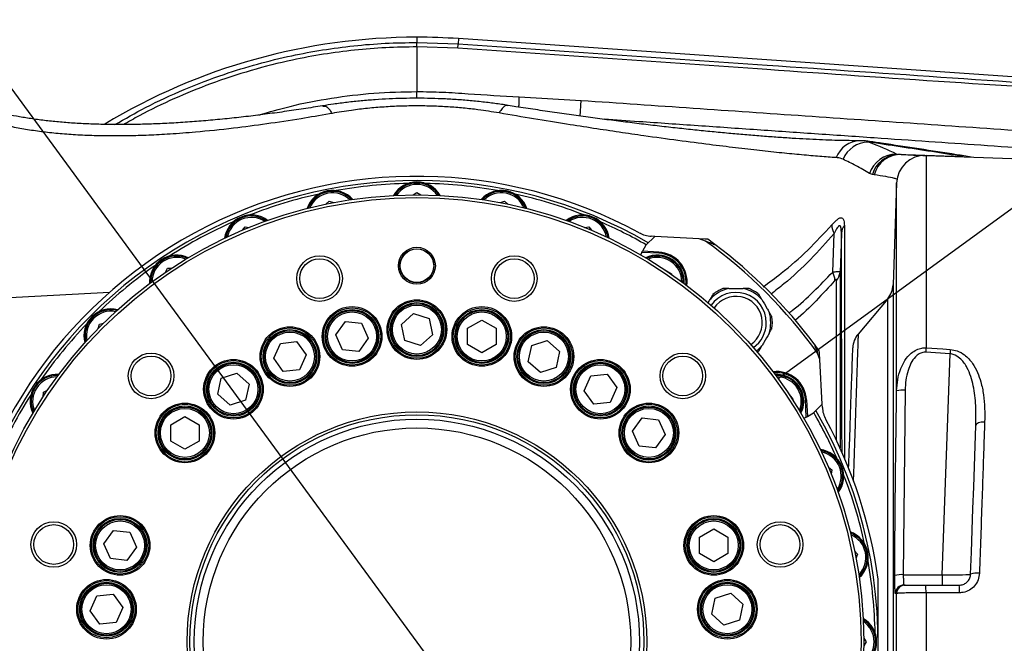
# Model space of a CAD drawing. Extents: x 0 to 8410, y 0 to 5940.
# Tile 56 of 161: x 983 to 1330, y 4423 to 4642. Entities that reach past the tile are written whole.
import ezdxf

# ---------------------------------------------------------------- set-up
doc = ezdxf.new("R2010")
doc.units = 0
doc.header["$LTSCALE"] = 10
doc.linetypes.add('CENTERX2', pattern=[20.32, 12.7, -2.54, 2.54, -2.54])
doc.layers.get('0').update_dxf_attribs({"linetype": 'CONTINUOUS'})
doc.styles.add('SLDTEXTSTYLE0', font='TXT', dxfattribs={"width": 0.605})
doc.dimstyles.new('SLDDIMSTYLE1', dxfattribs={"dimtxt": 50, "dimasz": 50, "dimexe": 0, "dimexo": 0.0625, "dimgap": 12.5, "dimtad": 1, "dimdec": 1, "dimrnd": 1e-09, "dimzin": 12, "dimtxsty": 'SLDTEXTSTYLE0', "dimsah": 1, "dimcen": 0.09, "dimazin": 3, "dimtfac": 1, "dimtofl": 0, "dimtmove": 0, "dimatfit": 3, "dimtolj": 1, "dimtzin": 12})
doc.dimstyles.new('SLDDIMSTYLE5', dxfattribs={"dimtxt": 0.18, "dimasz": 50, "dimexe": 0, "dimexo": 0.0625, "dimgap": 0, "dimtad": 0, "dimtih": 1, "dimtoh": 1, "dimdec": 0, "dimrnd": 1e-09, "dimzin": 0, "dimtxsty": 'STANDARD', "dimblk1": 'NONE', "dimblk2": 'NONE', "dimsah": 1, "dimcen": 0.09, "dimazin": 3, "dimtfac": 50, "dimtdec": 0, "dimtofl": 0, "dimtmove": 0, "dimatfit": 3, "dimtolj": 1, "dimtzin": 0})
doc.dimstyles.new('SLDDIMSTYLE6', dxfattribs={"dimtxt": 50, "dimasz": 50, "dimexe": 0, "dimexo": 0.0625, "dimgap": 12.5, "dimtad": 0, "dimtih": 1, "dimtoh": 1, "dimdec": 1, "dimrnd": 1e-09, "dimzin": 12, "dimtxsty": 'SLDTEXTSTYLE0', "dimblk1": 'NONE', "dimsah": 1, "dimcen": 0, "dimazin": 3, "dimtfac": 1, "dimtmove": 0, "dimatfit": 3, "dimtolj": 1, "dimtzin": 12})

# ---------------------------------------------------------------- blocks, each defined once
blk = doc.blocks.new('_D_19')
at = {"color": 7, "linetype": 'CONTINUOUS'}
for p, q in [((857.73, 4784.47), (645.25, 4784.47)), ((921.65, 4697.25), (857.73, 4784.47)), ((1323.64, 4148.79), (921.65, 4697.25))]:
    blk.add_line(p, q, dxfattribs=at)
blk.add_solid([(921.65, 4697.25), (898.15, 4742.01), (886.05, 4733.15)], dxfattribs=at)
at = {"color": 7, "linetype": 'CONTINUOUS', "char_height": 50, "attachment_point": 1, "style": 'SLDTEXTSTYLE0'}
for s, insert in [('%%c', (645.25, 4848.92)), ('680', (718.15, 4849.06))]:
    blk.add_mtext(s, dxfattribs=dict(at, insert=insert))
blk = doc.blocks.new('_NONE')
blk = doc.blocks.new('_D_21')
at = {"color": 7, "linetype": 'CONTINUOUS'}
for p, q in [((617.65, 4028.63), (617.65, 4923.91)), ((1627.65, 4028.63), (1627.65, 4923.91)), ((1627.65, 4908.91), (617.65, 4908.91))]:
    blk.add_line(p, q, dxfattribs=at)
for points in [[(617.65, 4908.91), (667.65, 4901.41), (667.65, 4916.41)], [(1627.65, 4908.91), (1577.65, 4916.41), (1577.65, 4901.41)]]:
    blk.add_solid(points, dxfattribs=at)
at = {"color": 7, "linetype": 'CONTINUOUS', "insert": (1046.26, 4973.37), "char_height": 50, "attachment_point": 1, "style": 'SLDTEXTSTYLE0'}
blk.add_mtext('1010', dxfattribs=at)

msp = doc.modelspace()

# ---------------------------------------------------------------- linework, layer by layer
at = {"color": 8, "linetype": 'CONTINUOUS'}
for p, q in [((1122.648021, 4636.021664), (1122.648021, 4634.168436)), ((1122.648021, 4632.605841), (1122.64777, 4632.605841)), ((1122.648021, 4634.168436), (1122.648274, 4634.168436)), ((1137.063143, 4632.109453), (1122.648021, 4632.605841)), ((1122.648274, 4634.168436), (1137.170619, 4633.668472)), ((1137.298089, 4635.517408), (1137.170619, 4633.668472)), ((1122.647775, 4616.882612), (1122.648021, 4616.882612)), ((1158.710872, 4615.036537), (1180.512765, 4613.76672)), ((1291.651418, 4594.82031), (1315.077206, 4594.000627)), ((1302.050387, 4594.369699), (1302.050387, 4526.590397)), ((1283.151349, 4587.635328), (1282.141005, 4587.961246)), ((1283.737441, 4587.580969), (1283.151349, 4587.635328)), ((1291.707491, 4511.461784), (1291.707491, 4584.724714)), ((1269.160172, 4553.264667), (1269.640376, 4566.892435)), ((1207.901073, 4559.907009), (1201.861513, 4560.223629)), ((1271.747609, 4553.176691), (1271.747609, 4491.324713)), ((1270.516431, 4493.950893), (1270.516431, 4550.326635)), ((1290.452083, 4548.774769), (1290.452083, 4297.268679)), ((1288.58531, 4302.131941), (1288.58531, 4543.911506)), ((1310.516899, 4524.478485), (1301.945692, 4525.039484)), ((1307.799866, 4446.673204), (1310.516899, 4524.478485)), ((1294.705664, 4511.666109), (1294.05271, 4446.673204)), ((1259.849822, 4502.235224), (1259.533291, 4508.274843)), ((1294.05271, 4446.673204), (1307.799866, 4446.673204)), ((1307.799866, 4446.673204), (1307.799866, 4443.021824)), ((1291.707491, 4406.010677), (1291.707491, 4440.03277)), ((1302.050387, 4440.324594), (1302.050387, 4405.719091))]:
    msp.add_line(p, q, dxfattribs=at)
at = {"color": 7, "linetype": 'CONTINUOUS'}
for p, q in [((1507.277181, 4610.009958), (1137.298089, 4635.517408)), ((1302.050387, 4594.369699), (1335.64802, 4593.196441)), ((1291.707491, 4584.724714), (1290.452083, 4548.774769)), ((1121.298257, 4580.515911), (1122.648021, 4581.295301)), ((1122.648021, 4581.295301), (1123.997785, 4580.515911)), ((1090.598596, 4577.22645), (1091.770392, 4578.254034)), ((1091.770392, 4578.254034), (1093.246253, 4577.753116)), ((1152.049789, 4577.753116), (1153.52565, 4578.254034)), ((1153.52565, 4578.254034), (1154.697446, 4577.22645)), ((1061.130574, 4568.010856), (1062.079375, 4569.247295)), ((1062.079375, 4569.247295), (1063.624615, 4569.043924)), ((1181.671427, 4569.043924), (1183.216666, 4569.247295)), ((1183.216666, 4569.247295), (1184.165468, 4568.010856)), ((1206.431528, 4565.848638), (1203.302828, 4562.719871)), ((1206.416232, 4565.83338), (1205.251937, 4565.894415)), ((1222.109845, 4565.027048), (1206.431528, 4565.848638)), ((1224.33128, 4564.218571), (1222.109845, 4565.027048)), ((1224.079689, 4564.9076), (1222.161514, 4565.008213)), ((1201.861513, 4560.223629), (1201.39802, 4559.420635)), ((1203.302828, 4562.719871), (1202.085977, 4560.612251)), ((1207.922009, 4560.30636), (1202.085977, 4560.612251)), ((1034.026635, 4553.223421), (1034.715971, 4554.621269)), ((1034.715971, 4554.621269), (1036.271212, 4554.723312)), ((1210.013089, 4554.069807), (1212.37248, 4552.707722)), ((1212.37248, 4552.707722), (1212.37248, 4552.465727)), ((1014.253197, 4546.093036), (960.148027, 4543.257524)), ((1288.58531, 4543.911506), (1278.111269, 4531.429102)), ((1117.157093, 4534.805824), (1121.447642, 4538.669159)), ((1121.447642, 4538.669159), (1126.93857, 4536.885073)), ((1010.731755, 4534.937908), (1012.237219, 4535.341312)), ((1094.03586, 4531.221439), (1097.429439, 4535.892298)), ((1097.429439, 4535.892298), (1103.171315, 4535.28886)), ((1103.171315, 4535.28886), (1105.519609, 4530.014564)), ((1126.93857, 4536.885073), (1128.138948, 4531.237652)), ((1140.518307, 4533.504774), (1145.518306, 4536.391546)), ((1145.518306, 4536.391546), (1150.518307, 4533.504774)), ((1010.328365, 4533.432533), (1010.731755, 4534.937908)), ((1118.357472, 4529.158403), (1117.157093, 4534.805824)), ((1140.518307, 4527.73123), (1140.518307, 4533.504774)), ((1150.518307, 4533.504774), (1150.518307, 4527.73123)), ((1072.165114, 4522.90826), (1074.513411, 4528.182556)), ((1074.513411, 4528.182556), (1080.255286, 4528.785993)), ((1080.255286, 4528.785993), (1083.648866, 4524.115135)), ((1096.384154, 4525.947143), (1094.03586, 4531.221439)), ((1105.519609, 4530.014564), (1102.12603, 4525.343706)), ((1123.8484, 4527.374317), (1118.357472, 4529.158403)), ((1128.138948, 4531.237652), (1123.8484, 4527.374317)), ((1163.098504, 4527.375032), (1168.58943, 4529.159118)), ((1168.58943, 4529.159118), (1172.879981, 4525.295784)), ((1102.12603, 4525.343706), (1096.384154, 4525.947143)), ((1145.518306, 4524.844457), (1140.518307, 4527.73123)), ((1150.518307, 4527.73123), (1145.518306, 4524.844457)), ((1161.898123, 4521.727611), (1163.098504, 4527.375032)), ((1172.879981, 4525.295784), (1171.679599, 4519.648601)), ((1264.454623, 4525.568773), (1262.627681, 4528.048803)), ((1264.653286, 4522.483637), (1263.844749, 4524.704983)), ((1075.558694, 4518.237402), (1072.165114, 4522.90826)), ((1083.648866, 4524.115135), (1081.300569, 4518.840839)), ((1166.188674, 4517.864515), (1161.898123, 4521.727611)), ((1264.63448, 4522.535135), (1264.533942, 4524.453451)), ((1265.474951, 4506.805231), (1264.653286, 4522.483637)), ((1081.300569, 4518.840839), (1075.558694, 4518.237402)), ((1171.679599, 4519.648601), (1166.188674, 4517.864515)), ((1052.500715, 4510.229399), (1053.701093, 4515.876819)), ((1053.701093, 4515.876819), (1059.192022, 4517.660906)), ((1059.192022, 4517.660906), (1063.482569, 4513.797809)), ((1181.562522, 4511.410047), (1183.910818, 4516.684582)), ((1183.910818, 4516.684582), (1189.652694, 4517.288019)), ((1189.652694, 4517.288019), (1193.046277, 4512.617161)), ((990.946477, 4509.39851), (991.048416, 4510.953714)), ((991.048416, 4510.953714), (992.446249, 4511.643221)), ((1063.482569, 4513.797809), (1062.282191, 4508.150389)), ((1184.956105, 4506.739189), (1181.562522, 4511.410047)), ((1193.046277, 4512.617161), (1190.697981, 4507.342626)), ((1056.791266, 4506.366302), (1052.500715, 4510.229399)), ((1062.282191, 4508.150389), (1056.791266, 4506.366302)), ((1253.501853, 4510.677387), (1255.165239, 4508.544256)), ((1255.165239, 4508.544256), (1255.065238, 4508.297254)), ((1259.932747, 4508.295824), (1260.238593, 4502.459814)), ((1190.697981, 4507.342626), (1184.956105, 4506.739189)), ((1262.346243, 4503.676464), (1265.474951, 4506.805231)), ((1265.520667, 4505.625536), (1265.459647, 4506.789972)), ((1035.902088, 4499.51296), (1040.902091, 4502.399494)), ((1040.902091, 4502.399494), (1045.902094, 4499.51296)), ((1198.652079, 4497.229626), (1202.045655, 4501.900484)), ((1202.045655, 4501.900484), (1207.787534, 4501.297047)), ((1207.787534, 4501.297047), (1210.13583, 4496.022512)), ((1259.047022, 4501.771738), (1259.849822, 4502.235224)), ((1260.238593, 4502.459814), (1262.346243, 4503.676464)), ((1035.902088, 4493.739416), (1035.902088, 4499.51296)), ((1045.902094, 4499.51296), (1045.902094, 4493.739416)), ((1201.000375, 4491.95533), (1198.652079, 4497.229626)), ((1040.902091, 4490.852644), (1035.902088, 4493.739416)), ((1045.902094, 4493.739416), (1040.902091, 4490.852644)), ((1210.13583, 4496.022512), (1206.742247, 4491.351654)), ((1206.742247, 4491.351654), (1201.000375, 4491.95533)), ((1267.637169, 4484.539081), (1268.873667, 4483.590414)), ((1268.873667, 4483.590414), (1268.670236, 4482.045223)), ((1012.289932, 4457.617094), (1015.683507, 4462.287952)), ((1015.683507, 4462.287952), (1021.425387, 4461.684515)), ((1222.264236, 4459.900429), (1227.264238, 4462.787201)), ((1227.264238, 4462.787201), (1232.264241, 4459.900429)), ((1021.425387, 4461.684515), (1023.773675, 4456.410219)), ((1222.264236, 4454.126884), (1222.264236, 4459.900429)), ((1232.264241, 4459.900429), (1232.264241, 4454.126884)), ((1014.638228, 4452.342798), (1012.289932, 4457.617094)), ((1023.773675, 4456.410219), (1020.3801, 4451.739361)), ((1020.3801, 4451.739361), (1014.638228, 4452.342798)), ((1227.264238, 4451.240112), (1222.264236, 4454.126884)), ((1232.264241, 4454.126884), (1227.264238, 4451.240112)), ((1276.852702, 4455.07126), (1277.880346, 4453.899433)), ((1277.880346, 4453.899433), (1277.379354, 4452.423622)), ((1285.148015, 4400.891353), (1285.148015, 4445.152094)), ((1294.262921, 4443.021824), (1294.705664, 4443.021824)), ((1301.945692, 4443.021824), (1313.78526, 4443.021824)), ((1007.508738, 4433.91638), (1009.857034, 4439.190676)), ((1009.857034, 4439.190676), (1015.598906, 4439.794113)), ((1015.598906, 4439.794113), (1018.992489, 4435.123255)), ((1226.554503, 4432.735731), (1227.754881, 4438.383152)), ((1227.754881, 4438.383152), (1233.24581, 4440.167238)), ((1233.24581, 4440.167238), (1237.536354, 4436.303903)), ((1018.992489, 4435.123255), (1016.644193, 4429.848959)), ((1237.536354, 4436.303903), (1236.335976, 4430.656721)), ((1010.902321, 4429.245521), (1007.508738, 4433.91638)), ((1230.845054, 4428.872635), (1226.554503, 4432.735731)), ((1016.644193, 4429.848959), (1010.902321, 4429.245521)), ((1236.335976, 4430.656721), (1230.845054, 4428.872635)), ((1280.142238, 4424.37153), (1280.921524, 4423.021843)), ((1280.921524, 4423.021843), (1280.142238, 4421.671917))]:
    msp.add_line(p, q, dxfattribs=at)
at = {"color": 8, "linetype": 'CONTINUOUS', "flags": 128}
for points in [[(1122.64777, 4632.605841), (1122.647798, 4632.949163), (1122.647827, 4633.253385), (1122.647858, 4633.516123), (1122.647889, 4633.736421), (1122.647921, 4633.912613), (1122.647954, 4634.043743), (1122.647987, 4634.129335), (1122.648021, 4634.168436)], [(1122.648021, 4632.605841), (1122.64805, 4632.949163), (1122.648079, 4633.253385), (1122.64811, 4633.516123), (1122.648142, 4633.736421), (1122.648175, 4633.912613), (1122.648208, 4634.043743), (1122.648241, 4634.129335), (1122.648274, 4634.168436)], [(1122.648021, 4632.605841), (1122.648023, 4624.581863), (1122.648021, 4616.882612)], [(1137.063143, 4632.109453), (1137.086765, 4632.452061), (1137.107677, 4632.755329), (1137.125757, 4633.017589), (1137.140901, 4633.237411), (1137.153021, 4633.413126), (1137.162045, 4633.544018), (1137.167923, 4633.629371), (1137.170619, 4633.668472)], [(1122.647904, 4614.569713), (1122.647886, 4614.909698), (1122.647856, 4615.461876), (1122.647827, 4615.977337), (1122.6478, 4616.452028), (1122.647775, 4616.882612)], [(1122.648147, 4614.569713), (1122.64813, 4614.909698), (1122.6481, 4615.461876), (1122.648072, 4615.977337), (1122.648046, 4616.452028), (1122.648021, 4616.882612)], [(1272.22315, 4566.966345), (1272.094702, 4563.241531), (1271.747609, 4553.176691)], [(1207.922009, 4560.30636), (1207.921607, 4560.298731), (1207.920415, 4560.276081), (1207.918478, 4560.239126), (1207.915878, 4560.189535), (1207.912704, 4560.128977), (1207.909083, 4560.059835), (1207.905156, 4559.984972), (1207.901073, 4559.907009)], [(1302.050387, 4526.590397), (1308.037167, 4526.193907), (1310.621595, 4526.022484)], [(1322.712561, 4500.452568), (1322.118869, 4500.451376), (1321.544429, 4500.397016), (1321.011847, 4500.291159), (1320.542102, 4500.138094), (1320.153659, 4499.943783), (1319.861835, 4499.715854), (1319.678088, 4499.463608), (1319.609692, 4499.196579)], [(1291.707491, 4440.03277), (1291.499292, 4440.033247), (1291.264748, 4440.033724)], [(1313.889971, 4440.32531), (1307.893654, 4440.324833), (1302.050387, 4440.324594)]]:
    msp.add_lwpolyline(points, dxfattribs=at)
at = {"color": 7, "linetype": 'CONTINUOUS', "flags": 128}
for points in [[(1293.348407, 4594.673445), (1295.64411, 4594.593336), (1297.681084, 4594.522287), (1299.456289, 4594.460298), (1300.967058, 4594.407369), (1301.820969, 4594.377567)], [(1227.675138, 4563.001444), (1227.125434, 4563.412239), (1225.195011, 4564.828445)], [(1201.861513, 4560.223629), (1201.900495, 4560.291101), (1201.938284, 4560.356428), (1201.973749, 4560.41794), (1202.005794, 4560.473492), (1202.033465, 4560.521414), (1202.055907, 4560.560276), (1202.072439, 4560.588886), (1202.082572, 4560.606529), (1202.085977, 4560.612251)], [(1243.172345, 4525.471498), (1242.772331, 4525.159885), (1242.629407, 4525.054743)], [(1274.786448, 4484.258224), (1274.825012, 4485.362579), (1274.991935, 4490.142633), (1275.150781, 4494.691421), (1275.300955, 4498.991777), (1275.441905, 4503.027965), (1275.57311, 4506.785204), (1275.694092, 4510.249664), (1275.804391, 4513.408233), (1275.903603, 4516.249468), (1275.991371, 4518.762876), (1276.067381, 4520.939161), (1276.131322, 4522.770454), (1276.18297, 4524.249603), (1276.22216, 4525.371601), (1276.248714, 4526.131918), (1276.262542, 4526.527931), (1276.264703, 4526.590158)], [(1317.782825, 4446.882059), (1318.05407, 4454.649259), (1318.322858, 4462.346603), (1318.58862, 4469.956924), (1318.850746, 4477.463533), (1319.108685, 4484.849741), (1319.361856, 4492.099573), (1319.609692, 4499.196579)]]:
    msp.add_lwpolyline(points, dxfattribs=at)
at = {"color": 7, "linetype": 'CENTERX2'}
msp.add_circle((1122.648021, 4423.021738), 340, dxfattribs=at)
at = {"color": 7, "linetype": 'CONTINUOUS'}
for centre, radius in [((1122.648021, 4423.021738), 157.5), ((1122.648021, 4423.021738), 157.5), ((1122.648021, 4423.021738), 156.5), ((1122.648021, 4555.521738), 6.5), ((1122.648021, 4555.521738), 6), ((1122.648021, 4555.521738), 5.9), ((1088.354497, 4551.00691), 8.025), ((1088.354497, 4551.00691), 7), ((1156.941544, 4551.00691), 8.025), ((1156.941544, 4551.00691), 7), ((1122.648021, 4533.021738), 10.5), ((1122.648021, 4533.021738), 9.5), ((1122.648021, 4533.021738), 9.135), ((1099.777735, 4530.617974), 10.5), ((1099.777735, 4530.617974), 9.5), ((1099.777735, 4530.617974), 9.135), ((1145.518307, 4530.617974), 10.5), ((1145.518307, 4530.617974), 9.5), ((1145.518307, 4530.617974), 9.135), ((1077.90699, 4523.511738), 10.5), ((1077.90699, 4523.511738), 9.5), ((1077.90699, 4523.511738), 9.135), ((1167.389052, 4523.511738), 10.5), ((1167.389052, 4523.511738), 9.5), ((1167.389052, 4523.511738), 9.135), ((1028.956372, 4516.713386), 8.025), ((1216.339669, 4516.713386), 8.025), ((1028.956372, 4516.713386), 7), ((1057.991643, 4512.013607), 10.5), ((1057.991643, 4512.013607), 9.5), ((1187.304399, 4512.013607), 10.5), ((1187.304399, 4512.013607), 9.5), ((1216.339669, 4516.713386), 7), ((1057.991643, 4512.013607), 9.135), ((1187.304399, 4512.013607), 9.135), ((1040.90209, 4496.626105), 10.5), ((1040.90209, 4496.626105), 9.5), ((1040.90209, 4496.626105), 9.135), ((1122.648021, 4423.021738), 81), ((1204.393952, 4496.626105), 10.5), ((1204.393952, 4496.626105), 9.5), ((1204.393952, 4496.626105), 9.135), ((1122.648021, 4423.021738), 80), ((1122.648021, 4423.021738), 75.349806), ((1018.031804, 4457.013607), 10.5), ((1018.031804, 4457.013607), 9.5), ((1018.031804, 4457.013607), 9.135), ((1227.264238, 4457.013607), 10.5), ((1227.264238, 4457.013607), 9.5), ((1227.264238, 4457.013607), 9.135), ((994.662849, 4457.315261), 8.025), ((994.662849, 4457.315261), 7), ((1250.633193, 4457.315261), 8.025), ((1250.633193, 4457.315261), 7), ((1013.250612, 4434.519869), 10.5), ((1232.045429, 4434.519869), 10.5), ((1013.250612, 4434.519869), 9.5), ((1013.250612, 4434.519869), 9.135), ((1232.045429, 4434.519869), 9.5), ((1232.045429, 4434.519869), 9.135)]:
    msp.add_circle(centre, radius, dxfattribs=at)
at = {"color": 8, "linetype": 'CONTINUOUS'}
for centre, radius in [((1122.648021, 4533.021738), 10.1), ((1099.777735, 4530.617974), 10.1), ((1099.777735, 4530.617974), 8.635), ((1122.648021, 4533.021738), 8.635), ((1145.518307, 4530.617974), 10.1), ((1145.518307, 4530.617974), 8.635), ((1077.90699, 4523.511738), 10.1), ((1077.90699, 4523.511738), 8.635), ((1167.389052, 4523.511738), 10.1), ((1167.389052, 4523.511738), 8.635), ((1057.991643, 4512.013607), 10.1), ((1187.304399, 4512.013607), 10.1), ((1057.991643, 4512.013607), 8.635), ((1187.304399, 4512.013607), 8.635), ((1040.90209, 4496.626105), 10.1), ((1040.90209, 4496.626105), 8.635), ((1204.393952, 4496.626105), 10.1), ((1204.393952, 4496.626105), 8.635), ((1122.648021, 4423.021738), 78.449154), ((1018.031804, 4457.013607), 10.1), ((1227.264238, 4457.013607), 10.1), ((1018.031804, 4457.013607), 8.635), ((1227.264238, 4457.013607), 8.635), ((1013.250612, 4434.519869), 10.1), ((1013.250612, 4434.519869), 8.635), ((1232.045429, 4434.519869), 10.1), ((1232.045429, 4434.519869), 8.635)]:
    msp.add_circle(centre, radius, dxfattribs=at)
at = {"color": 7, "linetype": 'CONTINUOUS'}
for centre, radius, start, end in [((1122.648021, 4423.021738), 213, 90, 121.09394602), ((1122.648021, 4423.021738), 213, 86.05610191, 90), ((1301.701397, 4584.375689), 10, 88, 178), ((1122.648021, 4423.021738), 164, 61.4619057, 172.24480166), ((1122.648021, 4423.021738), 162.5, 59.88756643, 180), ((1122.648021, 4423.021738), 161.5, 91.11039912, 100.13960088), ((1122.648021, 4575.521738), 9.5, 30.25148569, 149.74851431), ((1122.648021, 4575.521738), 9.135, 31.76034368, 148.23965632), ((1122.648021, 4423.021738), 161.5, 79.86039912, 88.88960088), ((1122.648021, 4423.021738), 161.5, 102.36039912, 111.38960088), ((1092.896747, 4572.591493), 9.5, 41.50148569, 160.99851431), ((1092.896747, 4572.591493), 9.135, 43.01034368, 159.48965632), ((1152.399295, 4572.591493), 9.5, 19.00148569, 138.49851431), ((1152.399295, 4572.591493), 9.135, 20.51034368, 136.98965632), ((1122.648021, 4423.021738), 161.5, 68.61039912, 77.63960088), ((1064.288797, 4563.913367), 9.5, 52.75148569, 172.24851431), ((1181.007244, 4563.913367), 9.5, 7.75148569, 127.24851431), ((1122.648021, 4423.021738), 161.5, 113.61039912, 122.63960088), ((1064.288797, 4563.913367), 9.135, 54.26034368, 170.73965632), ((1181.007244, 4563.913367), 9.135, 9.26034368, 125.73965632), ((1122.648021, 4423.021738), 161.5, 59.98190238, 66.38960088), ((1205.775295, 4575.88068), 10, 241.4619057, 267), ((1222.509613, 4534.948778), 30, 84.86439006, 87), ((1122.648021, 4423.021738), 175, 36.88099596, 53.11900404), ((1207.372481, 4549.820854), 10.5, 352.9661405, 87), ((1037.92356, 4549.820854), 9.5, 64.00148569, 183.49851431), ((1037.92356, 4549.820854), 9.135, 65.51034368, 181.98965632), ((1207.372481, 4549.820854), 9.5, 356.50148568, 115.99851432), ((1207.372481, 4549.820854), 9.135, 358.01034368, 114.48965632), ((1122.648021, 4423.021738), 161.5, 124.86039912, 133.88960088), ((1235.077999, 4535.451716), 12.85, 110.95651551, 129.04348449), ((1235.077999, 4535.451716), 12.85, 50.95651551, 69.04348449), ((1282.456961, 4549.053877), 8, 320, 358), ((1014.814237, 4530.855522), 9.5, 75.25148569, 194.74851431), ((1014.814237, 4530.855522), 9.135, 76.76034368, 193.23965632), ((1235.077999, 4535.451716), 12.85, 350.95651551, 9.04348449), ((1122.648021, 4423.021738), 161.5, 136.11039912, 145.13960088), ((1284.259833, 4526.310876), 8, 140.21606766, 178), ((1234.575061, 4522.88333), 30, 3, 5.13560994), ((1249.447137, 4507.746198), 10.5, 3, 97.0338595), ((995.848905, 4507.746198), 9.5, 86.50148569, 205.99851431), ((995.848905, 4507.746198), 9.135, 88.01034368, 204.48965632), ((1249.447137, 4507.746198), 9.5, 0, 93.49851432), ((1249.447137, 4507.746198), 9.135, 37.94414103, 91.98965632), ((1249.447137, 4507.746198), 9.135, 335.51034368, 37.94414103), ((1122.648021, 4423.021738), 161.5, 147.36039912, 156.38960088), ((1249.447137, 4507.746198), 9.5, 334.00148568, 0), ((1122.648021, 4423.021738), 162.5, 180, 30.11243357), ((1275.506963, 4506.149012), 10, 183, 208.5380943), ((1054.74901, 4857.718518), 410.407986, 299.98336809, 300.04604893), ((1122.648021, 4423.021738), 161.5, 23.61039912, 30.01809762), ((1122.648021, 4423.021738), 164, 7.75519834, 28.5380943), ((1263.53965, 4481.380961), 9.5, 322.75148569, 82.24851431), ((1263.53965, 4481.380961), 9.135, 324.26034368, 80.73965632), ((1122.648021, 4423.021738), 161.5, 12.36039912, 21.38960088), ((1272.217776, 4452.773012), 9.5, 311.50148569, 70.99851431), ((1272.217776, 4452.773012), 9.135, 313.01034368, 69.48965632), ((1122.648021, 4423.021738), 161.5, 1.11039912, 10.13960088), ((1275.148021, 4423.021738), 9.5, 300.25148569, 59.74851431), ((1275.148021, 4423.021738), 9.135, 301.76034368, 58.23965632)]:
    msp.add_arc(centre, radius, start, end, dxfattribs=at)
at = {"color": 8, "linetype": 'CONTINUOUS'}
for centre, radius, start, end in [((1279.040799, 4590.32303), 9.250134, 91.5346173, 159.18173072), ((1281.957365, 4589.167561), 9.935539, 91.27533401, 157.03802559), ((1291.693114, 4584.739649), 10.080747, 90.23698683, 161.36252218), ((1292.445261, 4585.021292), 9.654532, 93.94560021, 164.29065518), ((1293.114524, 4584.932263), 9.743989, 88.62460942, 164.22682365), ((1326.096324, 4593.731955), 11.022393, 178.60326975, 179.04952317), ((1122.648021, 4575.521738), 8.635, 34.07099693, 145.92900307), ((1092.896747, 4572.591493), 8.635, 45.32099693, 157.17900307), ((1152.399295, 4572.591493), 8.635, 22.82099693, 134.67900307), ((1064.288797, 4563.913367), 8.635, 56.57099693, 168.42900307), ((1181.007244, 4563.913367), 8.635, 11.57099693, 123.42900307), ((1275.424408, 4570.026288), 6.578454, 181.32356035, 208.44933216), ((1277.25245, 4566.591948), 5.043216, 141.97462303, 175.7425741), ((1122.648021, 4423.021738), 174, 35.75966493, 54.24033507), ((1207.372481, 4549.820854), 10.1, 354.28756274, 87), ((1037.92356, 4549.820854), 8.635, 67.82099693, 179.67900307), ((1207.372481, 4549.820854), 8.635, 0.32099694, 112.17900306), ((1263.36314, 4550.065197), 6.621343, 2.77913701, 28.89497835), ((1266.915235, 4553.573247), 4.848618, 317.96416431, 355.30868569), ((1235.077999, 4535.451716), 12.264214, 101.91456286, 138.08543714), ((1235.077999, 4535.451716), 10.685786, 0, 144.98057843), ((1235.077999, 4535.451716), 12.264214, 41.91456286, 78.08543714), ((1235.077999, 4535.451716), 9.271573, 304.03685106, 145.96314894), ((1014.814237, 4530.855522), 8.635, 79.07099693, 190.92900306), ((1235.077999, 4535.451716), 12.264214, 341.91456286, 18.08543714), ((1235.077999, 4535.451716), 10.685786, 305.01942157, 0), ((1235.077999, 4535.451716), 12.264214, 305.77587272, 318.08543714), ((1717.463241, 4497.768644), 416.411494, 176.03112263, 176.24500495), ((1718.35801, 4497.599119), 408.725913, 176.0123539, 176.22929098), ((1249.447137, 4507.746198), 10.1, 3, 95.71243726), ((995.848905, 4507.746198), 8.635, 90.32099694, 202.17900306), ((1249.447137, 4507.746198), 8.635, 37.94414103, 89.67900307), ((1249.447137, 4507.746198), 8.635, 337.82099693, 37.94414103), ((1293.837873, 4502.300599), 9.405628, 84.70618816, 103.09114028), ((1250.875745, 4676.91952), 168.866753, 272.93875731, 273.07447771), ((1263.53965, 4481.380961), 8.635, 326.57099694, 78.42900306), ((1272.217776, 4452.773012), 8.635, 315.32099693, 67.17900307), ((1293.318751, 4437.16402), 9.537467, 85.58641926, 103.73325728), ((1319.911213, 4441.451172), 5.833058, 80.38297679, 111.40042818), ((1294.263843, 4440.022708), 2.999116, 90.01761639, 179.78955898), ((1294.706725, 4440.022573), 2.999251, 90.02026296, 179.80519578), ((1283.458849, 4440.953592), 18.602175, 358.06227983, 6.38347012), ((1295.304418, 4440.95389), 18.596179, 358.06294408, 6.38461621), ((1275.148021, 4423.021738), 8.635, 304.07099693, 55.92900307)]:
    msp.add_arc(centre, radius, start, end, dxfattribs=at)
for centre, major_axis, ratio, start_param, end_param in [((1122.641601, 4589.604451), (181.253334, -7.438504), 0.1817274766, 0.3771880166, 0.5071649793), ((1307.781609, 4447.021738), (10.001227, -0.139344), 0.0348259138, 4.7147001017, 6.2824547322)]:
    msp.add_ellipse(centre, major_axis=major_axis, ratio=ratio, start_param=start_param, end_param=end_param, dxfattribs=at)
for points, knots in [([(1016.226297, 4605.248739), (1019.805758, 4607.31466), (1027.71546, 4611.879821), (1040.592388, 4617.73845), (1053.788197, 4622.786906), (1066.461501, 4626.679277), (1078.063595, 4629.518463), (1089.390505, 4631.63301), (1100.395031, 4633.083433), (1111.496928, 4633.99813), (1118.924956, 4634.111575), (1122.648021, 4634.168436)], [0, 0, 0, 0, 0.1110622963, 0.2454195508, 0.3797764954, 0.4906941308, 0.6016117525, 0.7007270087, 0.8003225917, 0.8999180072, 1, 1, 1, 1]), ([(1122.64777, 4632.605841), (1118.98101, 4632.550075), (1111.647496, 4632.438543), (1100.655828, 4631.539483), (1089.703588, 4630.10025), (1077.510435, 4627.8276), (1064.185264, 4624.47095), (1050.264451, 4619.895772), (1037.113259, 4614.48976), (1026.905935, 4609.648282), (1021.122166, 4606.293715), (1019.315129, 4605.24564)], [0, 0, 0, 0, 0.1017522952, 0.2035044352, 0.305858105, 0.4082119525, 0.5475613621, 0.6869106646, 0.8144733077, 0.9420354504, 1, 1, 1, 1]), ([(1137.170619, 4633.668472), (1155.315298, 4632.418845), (1191.606303, 4629.919476), (1249.661703, 4625.940625), (1311.333666, 4621.725164), (1365.734168, 4618.021046), (1409.266359, 4615.050444), (1441.921408, 4612.818406), (1474.570583, 4610.594115), (1496.30173, 4609.131904), (1507.166227, 4608.400871)], [0, 0, 0, 0, 0.1470673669, 0.2941480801, 0.4705928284, 0.6470385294, 0.7352861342, 0.8235438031, 0.9117806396, 1, 1, 1, 1]), ([(1503.599664, 4606.972744), (1503.599644, 4606.972744), (1460.549651, 4606.972743), (1396.322925, 4614.952862), (1310.422872, 4620.051775), (1249.333652, 4624.401798), (1191.542412, 4628.347647), (1155.22338, 4630.855485), (1137.063143, 4632.109453)], [0, 0, 0, 0, 0.00000016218, 0.35140428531, 0.52711995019, 0.70283462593, 0.85141141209, 1, 1, 1, 1]), ([(1092.728117, 4609.191706), (1092.413279, 4609.135341), (1088.728742, 4608.475715), (1080.939032, 4607.147911), (1069.644125, 4605.425354), (1057.189408, 4603.800866), (1045.852483, 4602.62891), (1035.973781, 4601.880113), (1028.072972, 4601.463816), (1020.817415, 4601.248702), (1013.840084, 4601.214774), (1007.129729, 4601.362464), (1000.718706, 4601.69062), (994.602897, 4602.198418), (988.816989, 4602.882055), (983.337453, 4603.742758), (978.198659, 4604.777153), (973.303101, 4606.008634), (968.72974, 4607.437832), (964.428165, 4609.100389), (960.413056, 4611.043488), (956.483342, 4613.433594), (954.446983, 4615.313629), (953.332459, 4616.342594)], [0, 0, 0, 0, 0.0043630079, 0.05106003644, 0.10941728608, 0.16777923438, 0.23808563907, 0.28748775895, 0.33040798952, 0.37332876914, 0.41661220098, 0.45989610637, 0.50362171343, 0.54734740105, 0.59143238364, 0.63551707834, 0.68046290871, 0.72540846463, 0.77358766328, 0.82176702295, 0.87312130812, 0.93055777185, 1, 1, 1, 1]), ([(1066.945662, 4608.604242), (1070.5946, 4609.674057), (1079.007415, 4612.14057), (1092.5586, 4614.693302), (1107.499543, 4616.54539), (1117.578005, 4616.769752), (1122.647775, 4616.882612)], [0, 0, 0, 0, 0.2017639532, 0.46517727, 0.7309680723, 1, 1, 1, 1]), ([(1122.648021, 4616.882612), (1125.65459, 4616.844106), (1131.672829, 4616.76703), (1143.681849, 4615.860735), (1152.699353, 4615.366211), (1158.710872, 4615.036537)], [0, 0, 0, 0, 0.2496916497, 0.4998069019, 1, 1, 1, 1]), ([(1158.58875, 4611.398746), (1158.590653, 4611.440329), (1158.614603, 4611.963537), (1158.649453, 4612.879589), (1158.690671, 4614.089881), (1158.704178, 4614.72284), (1158.710872, 4615.036537)], [0, 0, 0, 0, 0.0281300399, 0.3539458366, 0.6798125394, 1, 1, 1, 1]), ([(1089.451702, 4611.707737), (1089.694508, 4611.768593), (1090.360581, 4611.935535), (1091.429702, 4611.07826), (1092.271955, 4609.981674), (1092.639661, 4609.344891), (1092.728117, 4609.191706)], [0, 0, 0, 0, 0.2357419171, 0.6466959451, 0.9150087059, 1, 1, 1, 1]), ([(1151.620511, 4609.335949), (1149.157259, 4609.73227), (1145.040129, 4610.39469), (1139.004975, 4611.061186), (1133.675792, 4611.495244), (1128.205962, 4611.762937), (1122.576311, 4611.857072), (1116.847587, 4611.761927), (1111.033208, 4611.468985), (1105.239644, 4610.97542), (1099.067714, 4610.249533), (1094.981429, 4609.567694), (1092.728117, 4609.191706)], [0, 0, 0, 0, 0.1317767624, 0.220254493, 0.3092627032, 0.4000556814, 0.4915122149, 0.5863935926, 0.6820415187, 0.7799949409, 0.878681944, 1, 1, 1, 1]), ([(1154.765473, 4611.85651), (1154.538275, 4611.912118), (1153.898681, 4612.068662), (1152.977922, 4611.290632), (1152.159604, 4610.26493), (1151.802719, 4609.649936), (1151.620511, 4609.335949)], [0, 0, 0, 0, 0.2296778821, 0.6465750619, 0.8195576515, 1, 1, 1, 1]), ([(1180.165788, 4608.242323), (1180.192493, 4608.638479), (1180.259449, 4609.631724), (1180.355029, 4611.119307), (1180.448032, 4612.621869), (1180.491368, 4613.388294), (1180.512765, 4613.76672)], [0, 0, 0, 0, 0.1823442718, 0.4571750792, 0.7319780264, 1, 1, 1, 1]), ([(1180.512724, 4613.766243), (1206.817099, 4611.957852), (1259.433462, 4608.340547), (1338.338034, 4602.935276), (1413.042532, 4597.759573), (1464.901674, 4594.286251), (1494.035319, 4592.187643), (1504.527818, 4590.441233), (1514.949231, 4587.941261), (1525.152768, 4584.645493), (1534.88077, 4580.685611), (1544.095401, 4576.104548), (1552.807604, 4570.939797), (1561.131489, 4565.141405), (1569.000436, 4558.763285), (1576.359022, 4551.864662), (1583.201082, 4544.469315), (1589.517578, 4536.58906), (1595.267628, 4528.278794), (1600.413359, 4519.608532), (1604.92131, 4510.634323), (1608.844834, 4501.378945), (1610.919445, 4495.004478), (1611.959686, 4491.808225)], [0, 0, 0, 0, 0.16544067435, 0.33092923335, 0.49644184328, 0.63548217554, 0.65740235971, 0.67968929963, 0.7021344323, 0.7246068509, 0.74691170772, 0.76798783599, 0.78912702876, 0.81040878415, 0.83158581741, 0.85262927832, 0.87364412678, 0.8947482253, 0.91594375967, 0.9369998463, 0.95795349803, 0.9789172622, 1, 1, 1, 1]), ([(1270.394584, 4593.610575), (1268.51266, 4593.738998), (1264.747793, 4593.995913), (1258.32661, 4594.550203), (1251.276549, 4595.233459), (1243.517471, 4596.061911), (1235.041413, 4597.038789), (1225.498451, 4598.211954), (1214.779056, 4599.609242), (1204.038813, 4601.091751), (1194.003091, 4602.542441), (1184.925395, 4603.902381), (1174.893634, 4605.463414), (1163.854262, 4607.243286), (1155.706479, 4608.637017), (1151.620511, 4609.335949)], [0, 0, 0, 0, 0.0790969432, 0.1582367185, 0.2373265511, 0.3183229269, 0.3993755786, 0.4803575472, 0.5720196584, 0.6636705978, 0.7262866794, 0.7889482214, 0.8515523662, 0.9255561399, 1, 1, 1, 1]), ([(1608.582636, 4490.793278), (1607.591361, 4493.878722), (1605.602993, 4500.067719), (1601.721836, 4509.061597), (1597.215082, 4517.771994), (1592.059176, 4526.127106), (1586.308747, 4534.080652), (1580.005472, 4541.574169), (1573.197589, 4548.578097), (1565.926872, 4555.063368), (1558.216585, 4561.018647), (1550.11332, 4566.420607), (1541.658804, 4571.243134), (1531.855446, 4575.985473), (1520.66668, 4580.301678), (1508.067637, 4583.759257), (1495.245299, 4586.006784), (1482.041689, 4586.849935), (1470.593984, 4587.656101), (1460.929175, 4588.321085), (1453.311547, 4588.847256), (1445.810874, 4589.364623), (1438.427045, 4589.873269), (1431.159815, 4590.374106), (1424.008778, 4590.866261), (1412.68969, 4591.646008), (1397.426135, 4592.70134), (1378.437534, 4594.010826), (1359.52662, 4595.311183), (1340.587126, 4596.620904), (1321.605565, 4597.931646), (1302.724441, 4599.229553), (1283.206656, 4600.578622), (1263.037828, 4601.97062), (1242.342402, 4603.396178), (1221.708994, 4604.820097), (1203.7604, 4606.05762), (1192.749686, 4606.817651), (1188.67219, 4607.099106)], [0, 0, 0, 0, 0.0209537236, 0.0420304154, 0.0632744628, 0.0843522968, 0.1054835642, 0.1267152, 0.1476481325, 0.1686263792, 0.1897015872, 0.2106358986, 0.2315953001, 0.2526375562, 0.2810637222, 0.3090743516, 0.3370811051, 0.3651536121, 0.3946559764, 0.4113858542, 0.4278619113, 0.4440845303, 0.4600541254, 0.4757714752, 0.4912371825, 0.5064521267, 0.5492126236, 0.5902708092, 0.6296493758, 0.6718999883, 0.7131420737, 0.7527872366, 0.7943778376, 0.8397463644, 0.8836056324, 0.9286017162, 0.9735597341, 1, 1, 1, 1]), ([(1281.595176, 4599.350025), (1281.613258, 4599.355311), (1281.72009, 4599.386544), (1281.728906, 4599.230375), (1281.73623, 4599.100639)], [0, 0, 0, 0, 0.1692588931, 1, 1, 1, 1]), ([(1315.077206, 4594.000627), (1307.759173, 4595.144821), (1296.808551, 4596.856979), (1285.490653, 4598.541757), (1281.73623, 4599.100639)], [0, 0, 0, 0, 0.6682755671, 1, 1, 1, 1]), ([(1272.809079, 4593.043615), (1272.174515, 4593.267348), (1271.417121, 4593.534388), (1270.537273, 4593.599943), (1270.394584, 4593.610575)], [0, 0, 0, 0, 0.8378251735, 1, 1, 1, 1]), ([(1282.141005, 4587.961246), (1280.579288, 4588.921316), (1277.819761, 4590.617741), (1274.325715, 4592.30935), (1272.809079, 4593.043615)], [0, 0, 0, 0, 0.5659367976, 1, 1, 1, 1]), ([(1291.986813, 4585.960676), (1291.65164, 4586.066043), (1290.678092, 4586.372093), (1288.029449, 4586.910018), (1285.169526, 4587.357097), (1283.737441, 4587.580969)], [0, 0, 0, 0, 0.2076896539, 0.6032566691, 1, 1, 1, 1]), ([(1244.645705, 4548.062374), (1246.780311, 4549.640934), (1252.334348, 4553.748193), (1260.589291, 4560.946282), (1266.088427, 4566.891317), (1268.847709, 4569.874336)], [0, 0, 0, 0, 0.2372386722, 0.6172719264, 1, 1, 1, 1]), ([(1268.847709, 4569.874336), (1269.169196, 4570.231536), (1269.811493, 4570.945184), (1270.803008, 4571.848343), (1271.823334, 4572.486889), (1272.684177, 4572.416945), (1273.203498, 4571.448953), (1273.252938, 4570.313577), (1273.279717, 4569.698622)], [0, 0, 0, 0, 0.1303283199, 0.2603819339, 0.4193465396, 0.6006826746, 0.7837172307, 1, 1, 1, 1]), ([(1269.640376, 4566.892435), (1266.93725, 4563.80008), (1261.511499, 4557.593066), (1253.920374, 4550.573461), (1248.99728, 4546.738694), (1247.491939, 4545.566131)], [0, 0, 0, 0, 0.4080237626, 0.8189905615, 1, 1, 1, 1]), ([(1272.22315, 4566.966345), (1272.220042, 4567.567576), (1272.215511, 4568.444154), (1272.044615, 4569.23071), (1271.865265, 4569.567036), (1271.64521, 4569.678196), (1271.266034, 4569.519444), (1270.608896, 4568.730582), (1270.039751, 4567.689058), (1269.679288, 4566.97005), (1269.640376, 4566.892435)], [0, 0, 0, 0, 0.2364628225, 0.3447557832, 0.4083236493, 0.4927908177, 0.5636229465, 0.7126850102, 0.9689850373, 1, 1, 1, 1]), ([(1272.461435, 4489.649584), (1272.428001, 4499.597185), (1272.341746, 4525.260944), (1272.268193, 4551.126568), (1272.22315, 4566.966345)], [0, 0, 0, 0, 0.38761279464, 1, 1, 1, 1]), ([(1273.279717, 4569.698622), (1273.282011, 4566.20457), (1273.293479, 4548.734438), (1273.313982, 4521.305842), (1273.3392, 4497.506403), (1273.349723, 4487.575104)], [0, 0, 0, 0, 0.1271547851, 0.6357692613, 1, 1, 1, 1]), ([(1253.746723, 4538.875152), (1254.177071, 4539.207157), (1257.261827, 4541.586981), (1262.502573, 4546.353022), (1266.937695, 4550.957384), (1269.160172, 4553.264667)], [0, 0, 0, 0, 0.0748306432, 0.53639002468, 1, 1, 1, 1]), ([(1269.160172, 4553.264667), (1269.452237, 4553.325576), (1270.081671, 4553.456843), (1270.803052, 4553.530597), (1271.337072, 4553.504977), (1271.661281, 4553.391907), (1271.719422, 4553.246962), (1271.747609, 4553.176691)], [0, 0, 0, 0, 0.193032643, 0.4160080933, 0.6139887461, 0.8128576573, 1, 1, 1, 1]), ([(1269.976696, 4550.38624), (1267.796215, 4547.981489), (1263.425437, 4543.16116), (1258.641088, 4538.498121), (1255.977285, 4536.315642), (1255.946254, 4536.290218)], [0, 0, 0, 0, 0.495947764, 0.994128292, 1, 1, 1, 1]), ([(1270.516431, 4550.326635), (1270.513349, 4550.39932), (1270.507416, 4550.539262), (1270.444387, 4550.668048), (1270.326396, 4550.690701), (1270.160983, 4550.588281), (1270.038063, 4550.453519), (1269.976696, 4550.38624)], [0, 0, 0, 0, 0.2073753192, 0.3992663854, 0.5774305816, 0.7890356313, 1, 1, 1, 1]), ([(1278.130149, 4531.413366), (1278.12893, 4531.376628), (1278.126304, 4531.297502), (1278.092683, 4530.289509), (1278.03518, 4528.563637), (1277.952846, 4526.093889), (1277.847657, 4522.936183), (1277.720689, 4519.125962), (1277.570605, 4514.621095), (1277.400189, 4509.503845), (1277.211144, 4503.82784), (1277.005036, 4497.63675), (1276.779144, 4490.850461), (1276.57808, 4484.809072), (1276.448531, 4480.914744), (1276.405176, 4479.611446)], [0, 0, 0, 0, 0.0694463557, 0.1495717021, 0.2305578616, 0.3127251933, 0.3922900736, 0.4724104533, 0.5533909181, 0.6355517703, 0.714895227, 0.7947895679, 0.8764165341, 0.9586408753, 1, 1, 1, 1]), ([(1291.707491, 4511.461784), (1291.790367, 4512.771104), (1291.958518, 4515.427634), (1292.966955, 4519.050289), (1294.54384, 4522.247997), (1296.461995, 4524.545236), (1298.596499, 4525.95536), (1300.417229, 4526.570661), (1301.567153, 4526.584557), (1302.050387, 4526.590397)], [0, 0, 0, 0, 0.1943389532, 0.3943016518, 0.5530378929, 0.7208726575, 0.8304620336, 0.9287548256, 1, 1, 1, 1]), ([(1301.945692, 4525.039484), (1301.606378, 4525.034147), (1300.787785, 4525.021272), (1299.49069, 4524.465948), (1297.984692, 4523.205634), (1296.661934, 4521.18691), (1295.57888, 4518.402701), (1294.880061, 4515.203029), (1294.764211, 4512.853499), (1294.705664, 4511.666109)], [0, 0, 0, 0, 0.0607200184, 0.1464869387, 0.2472236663, 0.4116900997, 0.575351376, 0.785393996, 1, 1, 1, 1]), ([(1310.621595, 4526.022484), (1311.447851, 4525.893436), (1313.28815, 4525.606013), (1315.483309, 4524.295376), (1317.206095, 4522.727924), (1318.816851, 4520.696787), (1320.279566, 4517.997866), (1321.552653, 4514.282708), (1322.39773, 4510.037007), (1322.797169, 4505.298471), (1322.740754, 4502.067319), (1322.712561, 4500.452568)], [0, 0, 0, 0, 0.0714713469, 0.1591862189, 0.2255116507, 0.2919843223, 0.4107922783, 0.529892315, 0.6862833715, 0.8432218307, 1, 1, 1, 1]), ([(1319.609692, 4499.196579), (1319.642544, 4501.557483), (1319.708609, 4506.30534), (1319.038927, 4512.076482), (1317.894198, 4516.525483), (1316.812603, 4519.189218), (1315.579115, 4521.219667), (1314.292486, 4522.764689), (1312.703172, 4523.950268), (1311.276167, 4524.405236), (1310.631963, 4524.467384), (1310.516899, 4524.478485)], [0, 0, 0, 0, 0.2441891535, 0.4910724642, 0.6104305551, 0.7314674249, 0.7946441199, 0.859044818, 0.9383250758, 0.9889839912, 1, 1, 1, 1]), ([(1291.054537, 4446.428825), (1291.060876, 4448.421212), (1291.092572, 4458.383103), (1291.241617, 4480.061752), (1291.533668, 4499.746051), (1291.707491, 4511.461784)], [0, 0, 0, 0, 0.09190398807, 0.45951796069, 1, 1, 1, 1]), ([(1322.712561, 4500.452568), (1322.65114, 4498.662127), (1322.466822, 4493.289176), (1322.149728, 4484.046889), (1321.748814, 4472.360581), (1321.327182, 4460.070354), (1321.033141, 4451.499928), (1320.885693, 4447.202255)], [0, 0, 0, 0, 0.1068836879, 0.3207482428, 0.535672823, 0.7671613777, 1, 1, 1, 1]), ([(1291.264748, 4440.033724), (1291.253895, 4440.046723), (1291.215981, 4440.092135), (1291.154739, 4440.685667), (1291.094963, 4442.112252), (1291.056656, 4444.096669), (1291.055243, 4445.651417), (1291.054537, 4446.428825)], [0, 0, 0, 0, 0.0911468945, 0.3184244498, 0.5456080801, 0.7727940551, 1, 1, 1, 1]), ([(1294.05271, 4446.673204), (1294.053418, 4446.229268), (1294.054832, 4445.341271), (1294.093149, 4444.20794), (1294.152934, 4443.393599), (1294.214169, 4443.054986), (1294.252069, 4443.029206), (1294.262921, 4443.021824)], [0, 0, 0, 0, 0.2270215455, 0.4541071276, 0.6813075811, 0.9087466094, 1, 1, 1, 1]), ([(1320.885693, 4447.202255), (1320.77996, 4446.399159), (1320.568906, 4444.796095), (1319.273666, 4442.69245), (1317.418866, 4441.142058), (1315.50175, 4440.412564), (1314.300852, 4440.347553), (1313.889971, 4440.32531)], [0, 0, 0, 0, 0.224036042, 0.447199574, 0.6681216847, 0.8864494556, 1, 1, 1, 1]), ([(1302.050387, 4440.324594), (1300.927635, 4440.322449), (1298.682713, 4440.318158), (1295.638847, 4440.271675), (1293.290483, 4440.199137), (1291.976047, 4440.114887), (1291.784652, 4440.056364), (1291.707491, 4440.03277)], [0, 0, 0, 0, 0.2135279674, 0.4269453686, 0.6406148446, 0.8551146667, 1, 1, 1, 1])]:
    msp.add_open_spline(points, degree=3, knots=knots, dxfattribs=at)
at = {"color": 7, "linetype": 'CONTINUOUS'}
for points, knots in [([(1089.4271, 4611.871054), (1087.176565, 4611.508971), (1082.615966, 4610.775229), (1075.854326, 4609.778549), (1069.085285, 4608.854165), (1062.358363, 4608.021469), (1055.686472, 4607.286217), (1049.071932, 4606.657037), (1042.542452, 4606.137461), (1036.110387, 4605.730673), (1029.806357, 4605.438479), (1023.648323, 4605.264504), (1017.677226, 4605.210985), (1011.89652, 4605.279695), (1006.29732, 4605.467902), (1000.88785, 4605.776572), (995.690743, 4606.203446), (990.71949, 4606.745546), (985.971434, 4607.401663), (981.498356, 4608.160573), (977.281232, 4609.022296), (973.339103, 4609.974249), (969.670517, 4611.01114), (966.31965, 4612.112835), (963.294613, 4613.264713), (960.563445, 4614.465243), (958.141225, 4615.694895), (956.023047, 4616.939726), (954.236199, 4618.173123), (953.02269, 4619.125516), (952.498446, 4619.638189), (952.364778, 4619.768907)], [0, 0, 0, 0, 0.031608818, 0.0640537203, 0.0969778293, 0.1303644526, 0.1641830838, 0.1984091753, 0.2332271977, 0.2682499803, 0.3036729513, 0.3393446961, 0.3750992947, 0.410732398, 0.4467274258, 0.4829823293, 0.5192814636, 0.555680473, 0.5922496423, 0.6290261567, 0.6651040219, 0.7017806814, 0.7383057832, 0.7744836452, 0.8101352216, 0.8457273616, 0.8813931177, 0.9168783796, 0.9523167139, 0.9878419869, 1, 1, 1, 1]), ([(1154.784424, 4612.001945), (1154.001339, 4612.120787), (1151.70661, 4612.469038), (1147.676651, 4613.007144), (1142.766025, 4613.552385), (1137.721553, 4613.980274), (1132.7081, 4614.285018), (1127.686058, 4614.469068), (1122.684059, 4614.531717), (1117.71969, 4614.474692), (1112.786571, 4614.301577), (1107.874258, 4614.01265), (1102.960748, 4613.605403), (1098.06109, 4613.080504), (1093.541233, 4612.489834), (1090.705986, 4612.06177), (1089.45542, 4611.872961)], [0, 0, 0, 0, 0.0380095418, 0.1113821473, 0.1904379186, 0.2662874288, 0.3419447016, 0.4168505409, 0.4912100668, 0.5650321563, 0.6382480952, 0.7120928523, 0.7867348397, 0.8626006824, 0.9393961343, 1, 1, 1, 1]), ([(1278.765266, 4599.574854), (1278.449871, 4599.572055), (1276.97258, 4599.558946), (1274.047473, 4599.593571), (1269.992072, 4599.682458), (1265.650983, 4599.835169), (1261.064318, 4600.045195), (1256.235124, 4600.313856), (1251.174703, 4600.639691), (1245.897048, 4601.020069), (1240.416106, 4601.455517), (1234.751484, 4601.944151), (1228.919765, 4602.485106), (1222.936255, 4603.077104), (1216.817834, 4603.718804), (1210.579699, 4604.408578), (1204.235331, 4605.144409), (1197.796617, 4605.92618), (1191.269408, 4606.75157), (1184.66015, 4607.621423), (1177.975974, 4608.536272), (1171.232609, 4609.494012), (1164.435068, 4610.499162), (1158.959693, 4611.331238), (1155.713342, 4611.848722), (1154.786521, 4611.996462)], [0, 0, 0, 0, 0.0137714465, 0.0645045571, 0.1151231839, 0.165532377, 0.2156653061, 0.2654734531, 0.3149256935, 0.3640228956, 0.4126103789, 0.4606061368, 0.5079952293, 0.554716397, 0.600728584, 0.6460071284, 0.6905424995, 0.734340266, 0.7774310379, 0.8199122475, 0.861818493, 0.9031267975, 0.9438382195, 0.9839660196, 1, 1, 1, 1]), ([(1281.58923, 4599.350263), (1281.281226, 4599.401198), (1280.320825, 4599.56002), (1279.413215, 4599.563742), (1278.796678, 4599.566271)], [0, 0, 0, 0, 0.3207032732, 1, 1, 1, 1]), ([(1317.971965, 4593.813707), (1316.25353, 4594.087228), (1310.241141, 4595.04421), (1299.674412, 4596.667249), (1289.266953, 4598.245276), (1283.159803, 4599.139503), (1281.59829, 4599.368145)], [0, 0, 0, 0, 0.1457514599, 0.5099491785, 0.8747008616, 1, 1, 1, 1]), ([(1293.070933, 4594.656517), (1292.787691, 4594.672074), (1292.344742, 4594.696403), (1291.931128, 4594.649739), (1291.781997, 4594.632913)], [0, 0, 0, 0, 0.6394435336, 1, 1, 1, 1]), ([(1201.677201, 4566.762735), (1201.591522, 4566.801663), (1201.470264, 4566.856756), (1201.356661, 4566.91623), (1201.323328, 4566.933681)], [0, 0, 0, 0, 0.70658464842, 1, 1, 1, 1]), ([(1224.33128, 4564.218571), (1224.670936, 4564.094966), (1225.639738, 4563.742407), (1226.712879, 4563.35138), (1227.421571, 4563.093793), (1227.585652, 4563.033901), (1227.665707, 4563.004985), (1227.672177, 4563.002555), (1227.675138, 4563.001444)], [0, 0, 0, 0, 0.2821467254, 0.8047671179, 0.8654858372, 0.946260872, 0.9754110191, 1, 1, 1, 1]), ([(1232.546014, 4547.451784), (1232.184418, 4547.451784), (1231.641881, 4547.451784), (1231.008114, 4547.451784), (1230.67967, 4547.451784), (1230.508503, 4547.451784), (1230.490384, 4547.451784), (1230.482077, 4547.451784)], [0, 0, 0, 0, 0.4165574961, 0.624999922, 0.8021893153, 0.9093090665, 1, 1, 1, 1]), ([(1232.546014, 4547.451784), (1232.842201, 4547.451784), (1234.313609, 4547.451784), (1236.045715, 4547.451784), (1237.414642, 4547.451784), (1237.60998, 4547.451784)], [0, 0, 0, 0, 0.1776746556, 0.8826588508, 1, 1, 1, 1]), ([(1239.673918, 4547.451784), (1239.669883, 4547.451784), (1239.660058, 4547.451784), (1239.551772, 4547.451784), (1239.260726, 4547.451784), (1238.60312, 4547.451784), (1237.99623, 4547.451784), (1237.60998, 4547.451784)], [0, 0, 0, 0, 0.0635363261, 0.1546822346, 0.3001660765, 0.5545963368, 1, 1, 1, 1]), ([(1225.195137, 4542.334129), (1225.207099, 4542.354796), (1225.462009, 4542.795239), (1225.712729, 4543.23006), (1225.951684, 4543.644478)], [0, 0, 0, 0, 0.0469234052, 1, 1, 1, 1]), ([(1226.983657, 4545.431902), (1226.978742, 4545.423405), (1226.968934, 4545.406448), (1226.883715, 4545.258867), (1226.686829, 4544.917565), (1226.356954, 4544.346569), (1226.084247, 4543.874131), (1225.951684, 4543.644478)], [0, 0, 0, 0, 0.0987471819, 0.1970637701, 0.3692858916, 0.6934091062, 1, 1, 1, 1]), ([(1244.20431, 4543.644478), (1244.010156, 4543.980747), (1243.738981, 4544.450413), (1243.42552, 4544.993279), (1243.271725, 4545.259841), (1243.185761, 4545.408732), (1243.176601, 4545.424552), (1243.172345, 4545.431902)], [0, 0, 0, 0, 0.4466951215, 0.6238959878, 0.80238121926, 0.90818097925, 1, 1, 1, 1]), ([(1244.20431, 4543.644478), (1244.810037, 4542.595263), (1245.658974, 4541.124767), (1246.496385, 4539.674494), (1246.736293, 4539.259006)], [0, 0, 0, 0, 0.7135112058, 1, 1, 1, 1]), ([(1247.768258, 4537.471582), (1247.763347, 4537.480078), (1247.753545, 4537.497032), (1247.668335, 4537.644619), (1247.471345, 4537.98563), (1247.141629, 4538.556931), (1246.868868, 4539.029376), (1246.736293, 4539.259006)], [0, 0, 0, 0, 0.0987456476, 0.1970616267, 0.3692249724, 0.69341309, 1, 1, 1, 1]), ([(1246.736293, 4531.644394), (1246.13053, 4530.595283), (1245.281492, 4529.12485), (1244.444215, 4527.674493), (1244.20431, 4527.258922)], [0, 0, 0, 0, 0.7134702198, 1, 1, 1, 1]), ([(1246.736293, 4531.644394), (1246.930445, 4531.980737), (1247.201602, 4532.450483), (1247.515056, 4532.99345), (1247.668897, 4533.259753), (1247.754852, 4533.408652), (1247.764006, 4533.424469), (1247.768258, 4533.431818)], [0, 0, 0, 0, 0.4467619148, 0.6239594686, 0.8023844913, 0.9081829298, 1, 1, 1, 1]), ([(1243.172345, 4525.471498), (1243.17726, 4525.479995), (1243.187068, 4525.496952), (1243.272287, 4525.644533), (1243.469174, 4525.985834), (1243.799039, 4526.556833), (1244.071747, 4527.02927), (1244.20431, 4527.258922)], [0, 0, 0, 0, 0.098747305, 0.1970640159, 0.3692863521, 0.6934087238, 1, 1, 1, 1]), ([(1262.627681, 4528.048803), (1262.627823, 4528.048405), (1262.628376, 4528.046846), (1262.638091, 4528.02025), (1262.67389, 4527.921824), (1262.796615, 4527.584644), (1263.191062, 4526.501319), (1263.568154, 4525.465068), (1263.844749, 4524.704983)], [0, 0, 0, 0, 0.0088437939, 0.0346382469, 0.0736907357, 0.1461815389, 0.3737285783, 1, 1, 1, 1]), ([(1313.78526, 4443.021824), (1314.020092, 4443.034238), (1314.706834, 4443.070541), (1315.801504, 4443.480139), (1316.86159, 4444.350073), (1317.601861, 4445.531681), (1317.722422, 4446.431326), (1317.782825, 4446.882059)], [0, 0, 0, 0, 0.1134903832, 0.33189024, 0.5528320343, 0.7759632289, 1, 1, 1, 1]), ([(1294.705664, 4443.021824), (1294.759648, 4443.021824), (1294.893501, 4443.021824), (1295.813228, 4443.021824), (1297.456691, 4443.021824), (1299.587824, 4443.021824), (1301.15971, 4443.021824), (1301.945692, 4443.021824)], [0, 0, 0, 0, 0.1451103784, 0.3597998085, 0.5734887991, 0.7867340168, 1, 1, 1, 1])]:
    msp.add_open_spline(points, degree=3, knots=knots, dxfattribs=at)

# ---------------------------------------------------------------- dimensions: what is measured, and where the dimension line sits
dim = msp.add_linear_dim(base=(617.648021, 4908.914086), p1=(1627.648021, 4008.6305), p2=(617.648021, 4008.6305), dimstyle='SLDDIMSTYLE1', dxfattribs=at)
dim.commit()
dim.dimension.update_dxf_attribs({"geometry": '_D_21', "text_midpoint": (1122.648021, 4908.914086), "dimtype": 160})
dim = msp.add_diameter_dim_2p(p1=(1323.641465, 4148.792572), p2=(921.654577, 4697.250904), dimstyle='SLDDIMSTYLE6', dxfattribs=at)
dim.commit()
dim.dimension.update_dxf_attribs({"geometry": '_D_19', "text_midpoint": (738.988009, 4824.05184), "dimtype": 163})

# ---------------------------------------------------------------- leaders
at = {"color": 7, "linetype": 'CONTINUOUS', "has_arrowhead": 0}
msp.add_leader([(1923.270633, 5005.670619), (1249.995356, 4515.698089)], dimstyle='SLDDIMSTYLE5', dxfattribs=at)

doc.saveas('drawing.dxf')
